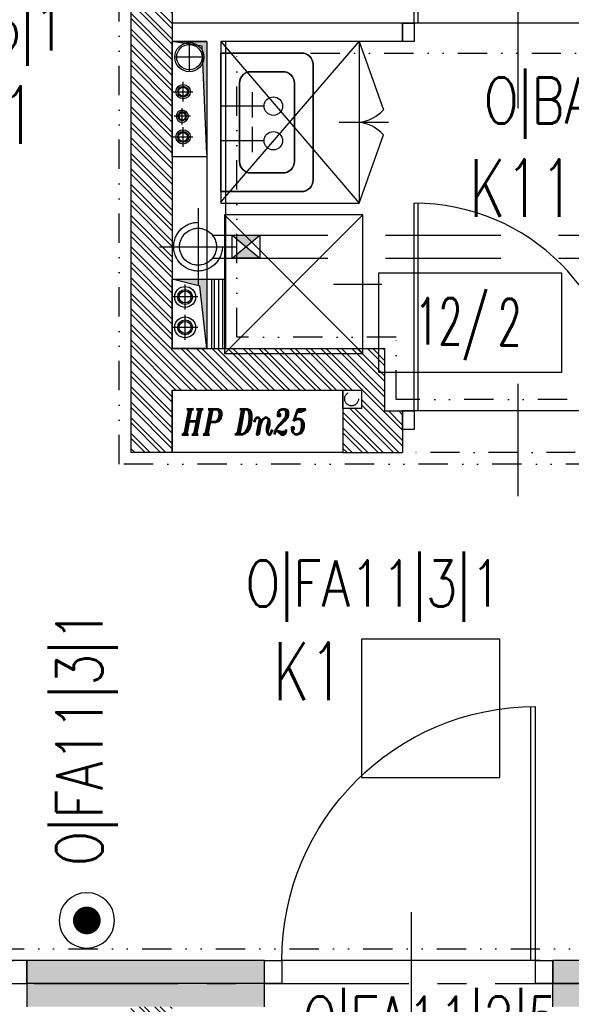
# Model space of a CAD drawing. Extents: x 41755 to 123924, y -112333 to 86187.
# Tile 227 of 256: x 101903 to 102142, y -7670 to -7243. Entities that reach past the tile are written whole.
import ezdxf
from ezdxf.enums import TextEntityAlignment as Align

# ---------------------------------------------------------------- set-up
doc = ezdxf.new("R2010")
doc.units = 0
doc.header["$LTSCALE"] = 50
for name, pattern in [('CENTER', [2, 1.25, -0.25, 0.25, -0.25]), ('DASHDOT', [1, 0.5, -0.25, 0, -0.25]), ('DASHED', [0.75, 0.5, -0.25]), ('DASHED2', [0.375, 0.25, -0.125]), ('DIVIDE', [31.75, 12.7, -6.35, 0, -6.35, 0, -6.35])]:
    doc.linetypes.add(name, pattern=pattern)
doc.layers.get('0').update_dxf_attribs({"color": 101, "linetype": 'CONTINUOUS'})
for name, color, linetype in [('-A_TECHNOLOGIA', 120, 'CONTINUOUS'), ('-A_WOD_KAN', 254, 'CONTINUOUS'), ('Drz---drzwi', 5, 'CONTINUOUS'), ('E-90', 6, 'CONTINUOUS'), ('E35', 6, 'CONTINUOUS'), ('Ins-co', 2, 'CONTINUOUS'), ('Ins-kan', 54, 'CONTINUOUS'), ('Ins-ppoz', 240, 'CONTINUOUS'), ('Ins-ppoz-opis', 240, 'CONTINUOUS'), ('Ins-went', 141, 'CONTINUOUS'), ('Ins-wod', 4, 'CONTINUOUS'), ('Opis-pom', 6, 'CONTINUOUS'), ('Opis_pom_ramka', 6, 'CONTINUOUS'), ('Os-osie glowne', 1, 'CENTER'), ('Sc-beton', 7, 'CONTINUOUS'), ('Sc-beton-hatch', 86, 'CONTINUOUS'), ('Sc-cegla pustak', 42, 'CONTINUOUS'), ('Sc-cegla pustak-hatch', 8, 'CONTINUOUS'), ('Sc-gk', 120, 'CONTINUOUS'), ('Sc-nadproza kon', 5, 'DASHED2'), ('Sc-silikat', 61, 'CONTINUOUS'), ('Suf-widok', 8, 'CONTINUOUS'), ('W-otwor-strop', 1, 'CONTINUOUS'), ('Wyp-meble', 155, 'CONTINUOUS'), ('Wyp-sanitar', 131, 'CONTINUOUS')]:
    doc.layers.add(name, color=color, linetype=linetype)
doc.styles.add('IT12', font='ITALICT.SHX', dxfattribs={"width": 0.8, "height": 0.12})
doc.styles.add('KA wymiar', font='romans.shx', dxfattribs={"width": 0.6})
doc.styles.add('ROMANS', font='romans', dxfattribs={"width": 0.85})
doc.linetypes.add('BATTING', pattern='A,0.0001,-0.1,[134,ltypeshp.shx,S=0.1,R=0,X=-0.1,Y=0],-0.2,[134,ltypeshp.shx,S=0.1,R=180,X=0.1,Y=0],-0.1', length=0.4001)
doc.linetypes.add('ZIGZAG', pattern='A,0.00254,-5.08,[131,ltypeshp.shx,S=5.08,R=0,X=-5.08,Y=0],-10.16,[131,ltypeshp.shx,S=5.08,R=180,X=5.08,Y=0],-5.08', length=20.32254)

# ---------------------------------------------------------------- blocks, each defined once
blk = doc.blocks.new('_dkjhgh')
at = {"ltscale": 7}
for p, q in [((-23, -67.5), (34, -67.5)), ((-10, -127.5), (-100, -127.5)), ((-10, -125.5), (-99.98, -125.5))]:
    blk.add_line(p, q, dxfattribs=at)
for points in [[(0, -7.5), (0, 0), (-10, 0), (-10, -7.5)], [(0, -135), (0, -127.5), (-10, -127.5), (-10, -135)]]:
    blk.add_lwpolyline(points, close=True, dxfattribs=at)
for points in [[(-40, -7.5), (-10, -7.5)], [(-10, -129.5), (-10, -5.5)]]:
    blk.add_lwpolyline(points, dxfattribs=at)
for centre, radius, start, end in [((-10, -7.5), 30, 180, 270), ((-10, -127.5), 90, 90, 180)]:
    blk.add_arc(centre, radius, start, end)
blk = doc.blocks.new('_0630_DRZWI_90')
at = {"ltscale": 7}
for p, q in [((5, 8), (5, 98)), ((6.8, 8), (6.8, 97.98))]:
    blk.add_line(p, q, dxfattribs=at)
at = {"ltscale": 25}
for p, q in [((50, 19.7), (50, -28.9)), ((5, 8), (0, 8)), ((0, 8), (5, 8)), ((0, 0), (0, 8)), ((95, 8), (5, 8)), ((5, 8), (5, 0)), ((95, 8), (95, 0)), ((100, 8), (95, 8)), ((100, 0), (100, 8)), ((5, 0), (0, 0)), ((5, 0), (0, 0)), ((95, 0), (100, 0)), ((95, 0), (100, 0))]:
    blk.add_line(p, q, dxfattribs=at)
at = {"ltscale": 7}
blk.add_arc((5, 8), 90, 0, 90, dxfattribs=at)
blk = doc.blocks.new('_gfksjkgjkhfjkhh')
at = {"ltscale": 7}
for p, q in [((7.5, 10), (7.5, 120)), ((9.5, 10), (9.5, 119.98)), ((61.5, 30.88), (61.5, -26.12))]:
    blk.add_line(p, q, dxfattribs=at)
for points in [[(0, 0), (7.5, 0), (7.5, 10), (0, 10)], [(117.5, 0), (125, 0), (125, 10), (117.5, 10)]]:
    blk.add_lwpolyline(points, close=True, dxfattribs=at)
blk.add_lwpolyline([(5.5, 10), (117.5, 10)], dxfattribs=at)
blk.add_arc((7.5, 10), 110, 0, 90)
blk = doc.blocks.new('_opis_pom_metka')
at = {"layer": 'Opis_pom_ramka'}
blk.add_lwpolyline([(-33.13, 0), (32.87, 0), (32.87, -36), (-33.13, -36)], close=True, dxfattribs=at)
at = {"style": 'KA wymiar', "width": 0.6}
blk.add_attdef('KO/', text='', height=16.8, dxfattribs=at).set_placement((3.45, -25.87), align=Align.RIGHT)
blk.add_attdef('NR', (3.8, -26.16), '', height=16.8, dxfattribs=at)
blk = doc.blocks.new('E-90Przycisk')
at = {"layer": 'E35', "const_width": 3}
blk.add_lwpolyline([(1.5, 0, -1), (-1.5, 0, -1)], format="xyb", close=True, dxfattribs=at)
at = {"layer": 'E35'}
blk.add_circle((0, 0), 6, dxfattribs=at)

msp = doc.modelspace()

# ---------------------------------------------------------------- hatches: boundary and pattern name
at = {"layer": 'Ins-went', "linetype": 'DASHED', "ltscale": 2}
h = msp.add_hatch(color=256, dxfattribs=at)
h.paths.add_polyline_path([(102006.867, -7336.507), (102000.867, -7336.507), (102000.867, -7341.507)])
h.paths.add_polyline_path([(102006.867, -7346.507), (102000.867, -7341.507), (102000.867, -7346.507)])
h.paths.add_polyline_path([(102000.867, -7346.507), (102000.867, -7341.507), (101994.867, -7346.507)])
h.paths.add_polyline_path([(102000.867, -7341.507), (102000.867, -7336.507), (101994.867, -7336.507)])
at = {"layer": 'Sc-beton-hatch'}
h = msp.add_hatch(dxfattribs=at)
h.set_pattern_fill('ANSI33', color=256, style=0)
h.set_pattern_definition([(45, (48983.4185, 565.478), (-4.49012806, 4.49012806), []), (45, (48987.9087, 565.478), (-4.49012806, 4.49012806), [3.175, -1.5875])])
h.paths.add_polyline_path([(102400.966, -5400.641), (102380.966, -5400.641), (102380.966, -5500.641), (102330.966, -5500.641), (102330.966, -5520.641), (102380.966, -5520.641), (102380.966, -5973.641), (102400.966, -5973.641)])
h.paths.add_polyline_path([(101710.966, -5330.585), (101710.966, -5560.641), (101730.966, -5560.641), (101730.966, -5520.641), (101770.966, -5520.641), (101770.966, -5500.641), (101730.966, -5500.641), (101730.966, -5327.797, 0.0068353), (101990.084, -5287.78), (101987.07, -5268.006, -0.0084051), (101668.963, -5316.121), (101671.621, -5335.944, 0.0010351)])
h.paths.add_polyline_path([(101738.466, -5895.641), (101703.466, -5895.641), (101703.466, -5930.641), (101738.466, -5930.641)])
h.paths.add_polyline_path([(101695.966, -6277.641), (101730.966, -6277.641), (101730.966, -6242.641), (101695.966, -6242.641)])
h.paths.add_polyline_path([(102400.966, -6108.641), (102380.966, -6108.641), (102380.966, -6330.641), (102400.966, -6330.641)])
h.paths.add_polyline_path([(100985.966, -5895.641), (100950.966, -5895.641), (100950.966, -5930.641), (100985.966, -5930.641)], flags=17)
h.paths.add_polyline_path([(100765.966, -5910.641), (100765.966, -5413.927, 0.0063955), (101010.966, -5401.354), (101009.686, -5381.395, -0.0079596), (100705.366, -5396.058), (100706.01, -5416.048, 0.0010422), (100745.966, -5414.677), (100745.966, -6082.641), (100765.966, -6082.641), (100765.966, -5930.641), (100798.966, -5930.641), (100798.966, -5930.637), (100798.966, -5910.641)])
h.paths.add_polyline_path([(100310.966, -6262.641), (100410.966, -6262.641), (100410.966, -6460.641), (100430.966, -6460.641), (100430.966, -6262.641), (100765.966, -6262.641), (100765.966, -6237.641), (100745.966, -6237.641), (100745.966, -6242.641), (100330.966, -6242.641), (100330.966, -5420.801, 0.0010428), (100370.966, -5420.993), (100371.02, -5400.99, -0.0015651), (100310.966, -5400.641)])
h.paths.add_polyline_path([(100970.966, -6242.641), (100950.966, -6242.641), (100950.966, -6900.641), (100927.966, -6900.641), (100927.966, -6920.641), (100950.966, -6920.641), (100950.966, -7503.141), (100970.966, -7503.141), (100970.966, -6920.641), (101261.966, -6920.641), (101261.966, -7235.641), (101281.966, -7235.641), (101334.966, -7235.641), (101334.966, -7215.641), (101281.966, -7215.641), (101281.966, -6900.641), (100970.966, -6900.641)])
h.paths.add_polyline_path([(100410.966, -6710.641), (100430.966, -6710.641), (100430.966, -6610.641), (100410.966, -6610.641)])
h.paths.add_polyline_path([(100410.966, -6960.641), (100430.966, -6960.641), (100430.966, -6920.641), (100470.966, -6920.641), (100470.966, -6900.641), (100430.966, -6900.641), (100430.966, -6860.641), (100410.966, -6860.641)])
h.paths.add_polyline_path([(100790.966, -6920.641), (100790.966, -6900.641), (100725.966, -6900.641), (100725.966, -6920.641)])
h.paths.add_polyline_path([(101334.966, -6920.641), (101334.966, -6900.641), (101281.966, -6900.641), (101281.966, -6920.641)], flags=17)
h.paths.add_polyline_path([(101556.966, -6920.641), (101556.966, -6900.641), (101468.966, -6900.641), (101468.966, -6920.641)])
h.paths.add_polyline_path([(101710.966, -6900.641), (101690.966, -6900.641), (101690.966, -6920.641), (101710.966, -6920.641)])
h.paths.add_polyline_path([(101730.966, -6900.641), (101710.966, -6900.641), (101710.966, -6920.641), (101710.966, -7215.641), (101690.966, -7215.641), (101690.966, -7235.641), (101730.966, -7235.641)])
h.paths.add_polyline_path([(101488.966, -7215.641), (101468.966, -7215.641), (101468.966, -7235.641), (101556.966, -7235.641), (101556.966, -7215.641), (101503.966, -7215.641), (101503.966, -6920.641), (101488.966, -6920.641)])
h.paths.add_polyline_path([(102400.966, -6750.641), (102380.966, -6750.641), (102380.966, -7100.641), (102400.966, -7100.641)])
h.paths.add_polyline_path([(102400.966, -7200.641), (102380.966, -7200.641), (102380.966, -7465.641), (102400.966, -7465.641)])
h.paths.add_polyline_path([(102380.966, -7650.641), (102332.966, -7650.641), (102332.966, -7670.641), (102380.966, -7670.641), (102380.966, -8275.641), (102400.966, -8275.641), (102400.966, -7615.641), (102380.966, -7615.641)])
h.paths.add_polyline_path([(102133.966, -7650.641), (102133.966, -7670.641), (102227.966, -7670.641), (102227.966, -7650.641)])
h.paths.add_polyline_path([(101905.966, -7650.641), (101905.966, -7670.641), (102008.966, -7670.641), (102008.966, -7650.641)])
h.paths.add_polyline_path([(101710.966, -7670.641), (101710.966, -8400.641), (101685.966, -8400.641), (101685.966, -8420.641), (101730.966, -8420.641), (101730.966, -7670.641), (101770.966, -7670.641), (101770.966, -7650.641), (101227.466, -7650.641), (101227.466, -7670.641)])
h.paths.add_polyline_path([(100950.966, -7650.641), (100430.966, -7650.641), (100430.966, -7590.641), (100410.966, -7590.641), (100410.966, -7670.641), (100745.966, -7670.641), (101092.466, -7670.641), (101092.466, -7650.641), (100970.966, -7650.641), (100970.966, -7603.141), (100950.966, -7603.141)])
h.paths.add_polyline_path([(100410.966, -7440.641), (100430.966, -7440.641), (100430.966, -7397.641), (100410.966, -7397.641)])
h.paths.add_polyline_path([(100430.966, -7110.641), (100410.966, -7110.641), (100410.966, -7307.641), (100430.966, -7307.641)])
h.paths.add_polyline_path([(100745.966, -8420.641), (100765.966, -8420.641), (100765.966, -8400.641), (100410.966, -8400.641), (100410.966, -8420.641)])
h.paths.add_polyline_path([(100765.966, -8420.641), (100785.966, -8420.641), (100785.966, -8400.641), (100765.966, -8400.641)])
h.paths.add_polyline_path([(100785.966, -8400.641), (100785.966, -8420.641), (101097.466, -8420.641), (101097.466, -8400.641)])
h.paths.add_polyline_path([(101322.966, -8420.641), (101322.966, -8400.641), (101227.466, -8400.641), (101227.466, -8420.641)], flags=17)
h.paths.add_polyline_path([(101432.966, -8400.641), (101432.966, -8420.641), (101575.966, -8420.641), (101575.966, -8400.641)])
h.paths.add_polyline_path([(101950.966, -8400.641), (101950.966, -8420.641), (102028.966, -8420.641), (102028.966, -8400.641)])
h.paths.add_polyline_path([(102138.966, -8400.641), (102138.966, -8420.641), (102380.966, -8420.641), (102380.966, -8445.641), (102400.966, -8445.641), (102400.966, -8375.641), (102380.966, -8375.641), (102380.966, -8400.641)])
h.paths.add_polyline_path([(102380.966, -8568.641), (102345.966, -8568.641), (102345.966, -8875.141), (102365.966, -8875.141), (102365.966, -8588.641), (102400.966, -8588.641), (102400.966, -8545.641), (102380.966, -8545.641)])
h.paths.add_polyline_path([(102365.966, -8995.141), (102345.966, -8995.141), (102345.966, -9050.641), (101950.966, -9050.641), (101950.966, -9075.641), (102345.966, -9075.641), (102345.966, -9105.641), (102365.966, -9105.641), (102365.966, -9075.641)])
h.paths.add_polyline_path([(102400.966, -9290.641), (102365.966, -9290.641), (102365.966, -9255.641), (102345.966, -9255.641), (102345.966, -9310.641), (102380.966, -9310.641), (102380.966, -9718.141), (102380.966, -9900.641), (101730.966, -9900.641), (101730.966, -9855.641), (101710.966, -9855.641), (101710.966, -9920.641), (102380.966, -9920.641), (102380.966, -10349.912), (102380.966, -10410.641), (102400.966, -10410.641), (102400.966, -10010.641), (102400.966, -9838.141)])
h.paths.add_polyline_path([(101730.966, -9529.641), (101710.966, -9529.641), (101710.966, -9725.641), (101730.966, -9725.641)], flags=17)
h.paths.add_polyline_path([(101710.966, -9419.641), (101730.966, -9419.641), (101730.966, -8640.641), (101710.966, -8640.641), (101710.966, -9050.641), (101414.966, -9050.641), (101414.966, -9075.641), (101710.966, -9075.641)])
h.paths.add_polyline_path([(101263.966, -9050.641), (101263.966, -9075.641), (101304.966, -9075.641), (101304.966, -9050.641)])
h.paths.add_polyline_path([(101041.966, -9075.641), (101041.966, -9050.641), (100925.966, -9050.641), (100925.966, -9075.641)])
h.paths.add_polyline_path([(100825.966, -9075.641), (100825.966, -9050.641), (100530.966, -9050.641), (100530.966, -9035.641), (100510.966, -9035.641), (100510.966, -9050.641), (100270.966, -9050.641), (100270.966, -9075.641), (100510.966, -9075.641), (100510.966, -9471.141), (100530.966, -9471.141), (100530.966, -9075.641)])
h.paths.add_polyline_path([(100530.966, -8906.641), (100510.966, -8906.641), (100510.966, -8938.641), (100530.966, -8938.641)])
h.paths.add_polyline_path([(100220.966, -9075.641), (100220.966, -9050.641), (100170.966, -9050.641), (100170.966, -9075.641)])
h.paths.add_polyline_path([(100120.966, -9075.641), (100120.966, -9050.641), (100070.966, -9050.641), (100070.966, -9075.641)])
h.paths.add_polyline_path([(100020.966, -9075.641), (100020.966, -9050.641), (99970.966, -9050.641), (99970.966, -9075.641)])
h.paths.add_polyline_path([(99920.966, -9075.641), (99920.966, -9050.641), (99880.966, -9050.641), (99880.966, -9957.641), (99980.966, -9957.641), (99980.966, -9972.641), (100000.966, -9972.641), (100000.966, -9937.641), (99900.966, -9937.641), (99900.966, -9075.641)])
h.paths.add_polyline_path([(101041.966, -9396.641), (101041.966, -9378.641), (100927.966, -9378.641), (100927.966, -9396.641)])
h.paths.add_polyline_path([(100510.966, -9725.641), (100530.966, -9725.641), (100530.966, -9571.141), (100510.966, -9571.141)])
h.paths.add_polyline_path([(100000.966, -10090.641), (100000.966, -10072.641), (99980.966, -10072.641), (99980.966, -10090.641), (99780.966, -10090.641), (99780.966, -10445.641), (100510.966, -10445.641), (100510.966, -10485.641), (100530.966, -10485.641), (100530.966, -10445.641), (100580.966, -10445.641), (100580.966, -10425.641), (100530.966, -10425.641), (100530.966, -10270.641), (100510.966, -10270.641), (100510.966, -10425.641), (99800.966, -10425.641), (99800.966, -10110.641), (100510.966, -10110.641), (100510.966, -10120.641), (100530.966, -10120.641), (100530.966, -9855.641), (100510.966, -9855.641), (100510.966, -10090.641)])
h.paths.add_polyline_path([(100970.966, -9920.641), (101087.466, -9920.641), (101087.466, -9900.641), (100750.966, -9900.641), (100750.966, -9920.641), (100950.966, -9920.641), (100950.966, -10425.641), (100730.966, -10425.641), (100730.966, -10445.641), (100790.966, -10445.641), (100790.966, -10485.641), (100810.966, -10485.641), (100810.966, -10445.641), (101070.966, -10445.641), (101070.966, -10425.641), (100970.966, -10425.641)])
h.paths.add_polyline_path([(101197.466, -9900.641), (101197.466, -9920.641), (101261.966, -9920.641), (101261.966, -10425.641), (101220.966, -10425.641), (101220.966, -10445.641), (101802.966, -10445.641), (101802.966, -10425.641), (101281.966, -10425.641), (101281.966, -9900.641)])
h.paths.add_polyline_path([(102365.966, -10445.641), (102365.966, -10425.641), (102320.966, -10425.641), (102320.966, -10445.641)])
h.paths.add_polyline_path([(102383.466, -10428.141), (102365.966, -10445.641), (102400.966, -10445.641)])
h.paths.add_polyline_path([(102365.966, -10410.641), (102365.966, -10445.641), (102383.466, -10428.141)])
h.paths.add_polyline_path([(102365.966, -10410.641), (102383.466, -10428.141), (102400.966, -10410.641)])
h.paths.add_polyline_path([(102400.966, -10410.641), (102383.466, -10428.141), (102400.966, -10445.641)])
at = {"layer": 'Sc-cegla pustak-hatch'}
h = msp.add_hatch(dxfattribs=at)
h.set_pattern_fill('ANSI32', color=256, scale=0.5, angle=90, style=0)
h.set_pattern_definition([(135, (48983.4185, 565.478), (-3.36759605, -3.36759605), []), (135, (48983.4185, 567.723), (-3.36759605, -3.36759605), [])])
h.paths.add_polyline_path([(101775.966, -6918.641), (101775.966, -6900.641), (101730.966, -6900.641), (101730.966, -6918.641)])
h.paths.add_polyline_path([(101950.966, -6918.641), (101950.966, -7430.641), (101968.966, -7430.641), (101968.966, -7403.641), (102042.966, -7403.641), (102050.966, -7403.641), (102050.966, -7411.641), (102042.966, -7411.641), (102042.966, -7430.641), (102068.766, -7430.641), (102068.766, -7412.641), (102060.966, -7412.641), (102060.966, -7385.641), (101968.966, -7385.641), (101968.966, -7036.641), (102033.966, -7036.641), (102033.966, -7018.641), (101968.966, -7018.641), (101968.966, -6900.641), (101905.966, -6900.641), (101905.966, -6918.641)])
h.paths.add_polyline_path([(102133.966, -7018.641), (102133.966, -7036.641), (102380.966, -7036.641), (102380.966, -7018.641)])
h.paths.add_polyline_path([(102380.966, -7430.641), (102380.966, -7412.641), (102168.766, -7412.641), (102168.766, -7430.641)])
h.paths.add_polyline_path([(101950.966, -7898.641), (101968.966, -7898.641), (101968.966, -7670.641), (101950.966, -7670.641)])
h.paths.add_polyline_path([(101078.966, -7412.641), (101078.966, -7144.641), (101060.966, -7144.641), (101060.966, -7430.641), (101261.966, -7430.641), (101261.966, -7473.141), (101279.966, -7473.141), (101279.966, -7402.641), (101261.966, -7402.641), (101261.966, -7412.641)])
h.paths.add_polyline_path([(101279.966, -7235.641), (101261.966, -7235.641), (101261.966, -7302.641), (101279.966, -7302.641)])
h.paths.add_polyline_path([(100885.966, -7412.641), (100885.966, -7430.641), (100950.966, -7430.641), (100950.966, -7412.641)])
h.paths.add_polyline_path([(100785.966, -7430.641), (100785.966, -7412.641), (100727.966, -7412.641), (100727.966, -7430.641)])
h.paths.add_polyline_path([(100637.966, -7430.641), (100637.966, -7412.641), (100430.966, -7412.641), (100430.966, -7430.641)])
h.paths.add_polyline_path([(100410.966, -7790.641), (100428.966, -7790.641), (100428.966, -7670.641), (100410.966, -7670.641)])
h.paths.add_polyline_path([(100410.966, -8005.641), (100428.966, -8005.641), (100428.966, -8000.641), (101023.966, -8000.641), (101023.966, -8064.641), (101041.966, -8064.641), (101041.966, -7926.641), (101023.966, -7926.641), (101023.966, -7982.641), (100765.966, -7982.641), (100765.966, -7900.641), (100747.966, -7900.641), (100747.966, -7982.641), (100428.966, -7982.641), (100428.966, -7940.641), (100410.966, -7940.641)])
h.paths.add_polyline_path([(100765.966, -7670.641), (100747.966, -7670.641), (100747.966, -7800.641), (100765.966, -7800.641)])
h.paths.add_polyline_path([(101041.966, -7670.641), (101023.966, -7670.641), (101023.966, -7826.641), (101041.966, -7826.641)])
h.paths.add_polyline_path([(101279.966, -7603.141), (101261.966, -7603.141), (101261.966, -7650.641), (101279.966, -7650.641)])
h.paths.add_polyline_path([(101279.966, -7670.641), (101261.966, -7670.641), (101261.966, -8400.641), (101279.966, -8400.641), (101279.966, -8004.641), (101575.966, -8004.641), (101575.966, -7986.641), (101279.966, -7986.641)])
h.paths.add_polyline_path([(101041.966, -8164.641), (101023.966, -8164.641), (101023.966, -8400.641), (101041.966, -8400.641)])
h.paths.add_polyline_path([(100428.966, -8155.641), (100410.966, -8155.641), (100410.966, -8220.641), (100428.966, -8220.641)])
h.paths.add_polyline_path([(100410.966, -8400.641), (100428.966, -8400.641), (100428.966, -8370.641), (100410.966, -8370.641)])
h.paths.add_polyline_path([(100428.966, -8435.641), (100428.966, -8420.641), (100410.966, -8420.641), (100410.966, -8435.641)])
h.paths.add_polyline_path([(100410.966, -8650.641), (100428.966, -8650.641), (100428.966, -8585.641), (100410.966, -8585.641)])
h.paths.add_polyline_path([(100410.966, -8924.641), (100510.966, -8924.641), (100510.966, -8906.641), (100428.966, -8906.641), (100428.966, -8800.641), (100410.966, -8800.641)])
h.paths.add_polyline_path([(100747.966, -8740.641), (100765.966, -8740.641), (100765.966, -8432.641), (100747.966, -8432.641)])
h.paths.add_polyline_path([(101023.966, -9050.641), (101041.966, -9050.641), (101041.966, -8895.641), (101023.966, -8895.641)])
h.paths.add_polyline_path([(101023.966, -8795.641), (101041.966, -8795.641), (101041.966, -8420.641), (101023.966, -8420.641)])
h.paths.add_polyline_path([(101710.966, -8004.641), (101710.966, -7986.641), (101685.966, -7986.641), (101685.966, -8004.641)])
h.paths.add_polyline_path([(101977.966, -8028.641), (101977.966, -8102.641), (101950.966, -8102.641), (101950.966, -8400.641), (101968.966, -8400.641), (101968.966, -8120.641), (102380.966, -8120.641), (102380.966, -8102.641), (101995.966, -8102.641), (101995.966, -8010.641), (101968.966, -8010.641), (101968.966, -7988.641), (101950.966, -7988.641), (101950.966, -8028.641)])
h.paths.add_polyline_path([(101968.966, -8658.641), (101968.966, -8420.641), (101950.966, -8420.641), (101950.966, -8640.641), (101905.966, -8640.641), (101905.966, -8658.641)])
h.paths.add_polyline_path([(101950.966, -8778.641), (101950.966, -8796.641), (102345.966, -8796.641), (102345.966, -8778.641)])
h.paths.add_polyline_path([(101657.966, -8640.641), (101657.966, -8658.641), (101695.966, -8658.641), (101710.966, -8658.641), (101710.966, -8640.641)])
h.paths.add_polyline_path([(101775.966, -8658.641), (101775.966, -8640.641), (101730.966, -8640.641), (101730.966, -8658.641)])
h.paths.add_polyline_path([(101547.966, -8658.641), (101547.966, -8640.641), (101465.966, -8640.641), (101465.966, -8595.641), (101447.966, -8595.641), (101447.966, -8640.641), (101432.966, -8640.641), (101432.966, -8658.641)])
h.paths.add_polyline_path([(101465.966, -8420.641), (101447.966, -8420.641), (101447.966, -8465.641), (101465.966, -8465.641)])
h.paths.add_polyline_path([(101263.966, -8640.641), (101263.966, -9050.641), (101281.966, -9050.641), (101281.966, -8658.641), (101322.966, -8658.641), (101322.966, -8640.641)])
h.paths.add_polyline_path([(100530.966, -9378.641), (100530.966, -9396.641), (100747.966, -9396.641), (100747.966, -9662.641), (100530.966, -9662.641), (100530.966, -9680.641), (101041.966, -9680.641), (101041.966, -9586.141), (101023.966, -9586.141), (101023.966, -9662.641), (100765.966, -9662.641), (100765.966, -9396.641), (100927.966, -9396.641), (100927.966, -9378.641)])
h.paths.add_polyline_path([(101041.966, -9396.641), (101023.966, -9396.641), (101023.966, -9486.141), (101041.966, -9486.141)], flags=17)
h.paths.add_polyline_path([(101041.966, -9075.641), (101023.966, -9075.641), (101023.966, -9378.641), (101041.966, -9378.641)])
h.paths.add_polyline_path([(101664.077, -9409.641), (101664.077, -9391.641), (101281.966, -9391.641), (101281.966, -9075.641), (101263.966, -9075.641), (101263.966, -9725.641), (101281.966, -9725.641), (101281.966, -9680.641), (101710.966, -9680.641), (101710.966, -9662.641), (101281.966, -9662.641), (101281.966, -9409.641)])
h.paths.add_polyline_path([(102345.966, -9310.641), (102345.966, -9292.641), (101950.966, -9292.641), (101950.966, -9310.641)])
h.paths.add_polyline_path([(101950.966, -9552.641), (101968.966, -9552.641), (101968.966, -9542.641), (102380.966, -9542.641), (102380.966, -9524.641), (101968.966, -9524.641), (101968.966, -9418.641), (101950.966, -9418.641)])
h.paths.add_polyline_path([(101968.966, -9672.641), (101968.966, -9662.641), (101950.966, -9662.641), (101950.966, -9790.641), (101968.966, -9790.641), (101968.966, -9690.641), (102118.966, -9690.641), (102118.966, -9900.641), (102136.966, -9900.641), (102136.966, -9672.641)])
h.paths.add_polyline_path([(101950.966, -9890.641), (101950.966, -9900.641), (101968.966, -9900.641), (101968.966, -9890.641)])
h.paths.add_polyline_path([(101263.966, -9900.641), (101281.966, -9900.641), (101281.966, -9855.641), (101263.966, -9855.641)])
h.paths.add_polyline_path([(100768.966, -10090.641), (100768.966, -10030.641), (100750.966, -10030.641), (100750.966, -10120.641), (100768.966, -10120.641), (100768.966, -10108.641), (100950.966, -10108.641), (100950.966, -10090.641)])
h.paths.add_polyline_path([(100768.966, -10220.641), (100750.966, -10220.641), (100750.966, -10425.641), (100768.966, -10425.641)])
h.paths.add_polyline_path([(100768.966, -9930.641), (100768.966, -9920.641), (100750.966, -9920.641), (100750.966, -9930.641)])
at = {"layer": 'W-otwor-strop'}
for points in [[(101968.966, -7252.641), (101983.966, -7252.641), (101983.966, -7301.615), (101981.966, -7254.641)], [(101968.966, -7355.641), (101983.966, -7355.641), (101983.966, -7385.641), (101980.966, -7358.641)]]:
    msp.add_hatch(color=256, dxfattribs=at).paths.add_polyline_path(points)

# ---------------------------------------------------------------- linework, layer by layer
at = {"layer": '-A_TECHNOLOGIA'}
msp.add_lwpolyline([(101989.995, -7317.641), (101989.995, -7257.641), (102024.995, -7257.641, -0.4142136), (102029.995, -7262.641), (102029.995, -7312.641, -0.4142136), (102024.995, -7317.641)], format="xyb", close=True, dxfattribs=at)
msp.add_lwpolyline([(101989.995, -7317.641), (101989.995, -7257.641), (102024.995, -7257.641, -0.4142136), (102029.995, -7262.641), (102029.995, -7312.641, -0.4142136), (102024.995, -7317.641)], format="xyb", close=True, dxfattribs=at)
at = {"layer": '-A_WOD_KAN', "color": 254, "linetype": 'Continuous'}
for p, q in [((102016.91, -7265.726), (102003.08, -7265.726)), ((101998.08, -7270.726), (101998.08, -7304.556))]:
    msp.add_line(p, q, dxfattribs=at)
for centre, start, end in [((102003.08, -7270.726), 90, 180), ((102016.91, -7270.726), 0, 90), ((102003.08, -7304.556), 180, 270)]:
    msp.add_arc(centre, 5, start, end, dxfattribs=at)
at = {"layer": 'E35', "linetype": 'Continuous', "ltscale": 0.3}
msp.add_lwpolyline([(102050.966, -7571.439), (102110.966, -7571.439), (102110.966, -7511.439), (102050.966, -7511.439)], close=True, dxfattribs=at)
at = {"layer": 'Ins-co'}
for p, q in [((101974.531, -7368.722, 0), (101974.531, -7357.822, 0)), ((101979.981, -7363.272, 0), (101969.081, -7363.273, 0)), ((101974.531, -7381.885, 0), (101974.531, -7370.985, 0)), ((101979.981, -7376.435, 0), (101969.081, -7376.436, 0)), ((101974.531, -7376.435, 0), (101974.531, -7376.435, 0))]:
    msp.add_line(p, q, dxfattribs=at)
for centre, radius in [((101974.531, -7363.272, 0), 4.53), ((101974.531, -7363.272, 0), 3.2), ((101974.531, -7363.272, 0), 2.6), ((101974.531, -7376.435, 0), 4.53), ((101974.531, -7376.435, 0), 3.2), ((101974.531, -7376.435, 0), 2.6)]:
    msp.add_circle(centre, radius, dxfattribs=at)
at = {"layer": 'Ins-kan', "linetype": 'Continuous', "ltscale": 0.3}
for p, q in [((101976.365, -7265.712), (101976.365, -7253.112)), ((101982.665, -7259.412), (101970.065, -7259.412))]:
    msp.add_line(p, q, dxfattribs=at)
for radius in [6.3, 5.5]:
    msp.add_circle((101976.365, -7259.412), radius, dxfattribs=at)
at = {"layer": 'Ins-ppoz'}
msp.add_lwpolyline([(101968.966, -7430.641), (101968.966, -7403.641), (102042.966, -7403.641), (102042.966, -7430.641)], close=True, dxfattribs=at)
at = {"layer": 'Ins-ppoz-opis', "linetype": 'ZIGZAG', "ltscale": 0.038}
for points in [[(102008.966, -7660.641), (101905.966, -7660.641)], [(102227.966, -7660.641), (102133.966, -7660.641)]]:
    msp.add_lwpolyline(points, dxfattribs=at)
at = {"layer": 'Ins-went', "linetype": 'DASHED', "ltscale": 2}
for p, q in [((101980.12, -7324.879), (101980.12, -7358.136)), ((101986.365, -7336.507), (102302.669, -7336.507)), ((101994.867, -7346.507), (101994.867, -7336.507)), ((101994.867, -7336.507), (102000.867, -7336.507)), ((101994.867, -7336.507), (102006.867, -7346.507)), ((101994.867, -7346.507), (102006.867, -7336.507)), ((102000.867, -7336.507), (102006.867, -7336.507)), ((102006.867, -7336.507), (102006.867, -7346.507)), ((101963.492, -7341.507), (101996.748, -7341.507)), ((101986.365, -7346.507), (102302.669, -7346.507)), ((102006.867, -7346.507), (101994.867, -7346.507))]:
    msp.add_line(p, q, dxfattribs=at)
for radius in [10.56, 8]:
    msp.add_circle((101980.12, -7341.507), radius, dxfattribs=at)
at = {"layer": 'Ins-wod'}
for p, q in [((101973.652, -7278.623), (101973.652, -7270.121)), ((101969.401, -7274.372), (101977.903, -7274.372)), ((101973.301, -7288.563), (101973.301, -7281.497)), ((101976.835, -7285.03), (101969.768, -7285.03)), ((101973.652, -7298.212), (101973.652, -7289.71)), ((101969.401, -7293.961), (101977.903, -7293.961))]:
    msp.add_line(p, q, dxfattribs=at)
for centre, radius in [((101973.652, -7274.372), 3.12), ((101973.652, -7274.372), 2.34), ((101973.652, -7274.372), 1.95), ((101973.652, -7293.961), 3.12), ((101973.652, -7293.961), 2.34), ((101973.652, -7293.961), 1.95)]:
    msp.add_circle(centre, radius, dxfattribs=at)
at = {"layer": 'Ins-wod', "extrusion": (4.28132e-36, 6.27911e-36, -1)}
for major_axis, start_param, end_param in [((1.865, 1.865), 2.3561965, 8.6393818), ((1.336, 1.336), 2.3561965, 8.6393818), ((-1.059, 1.059), 3.92699284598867, 10.21017815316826)]:
    msp.add_ellipse((101973.301, -7285.03), major_axis=major_axis, ratio=1, start_param=start_param, end_param=end_param, dxfattribs=at)
at = {"layer": 'Os-osie glowne'}
msp.add_lwpolyline([(99508.966, -7660.641), (111775.966, -7660.641)], dxfattribs=at)
at = {"layer": 'Sc-beton'}
for points in [[(102008.966, -7650.641), (101905.966, -7650.641)], [(101905.966, -7650.641), (101905.966, -7670.641)], [(102008.966, -7670.641), (102008.966, -7650.641)], [(102227.966, -7650.641), (102133.966, -7650.641)], [(102133.966, -7670.641), (102133.966, -7650.641)]]:
    msp.add_lwpolyline(points, dxfattribs=at)
at = {"layer": 'Sc-cegla pustak'}
for p, q in [((101968.966, -7385.641), (102060.966, -7385.641)), ((102060.966, -7385.641), (102060.966, -7412.641)), ((101968.966, -7403.641), (102042.966, -7403.641)), ((102042.966, -7403.641), (102050.966, -7403.641)), ((102050.966, -7403.641), (102050.966, -7411.641)), ((102042.966, -7411.641), (102042.966, -7430.641)), ((102050.966, -7411.641), (102042.966, -7411.641))]:
    msp.add_line(p, q, dxfattribs=at)
for points in [[(101950.966, -6918.641), (101950.966, -7430.641)], [(101968.966, -7036.641), (101968.966, -7385.641)], [(101968.966, -7403.641), (101968.966, -7430.641)], [(102060.966, -7412.641), (102068.766, -7412.641)], [(102068.766, -7412.641), (102068.766, -7430.641)], [(101968.966, -7430.641), (101950.966, -7430.641)], [(102042.966, -7430.641), (102068.766, -7430.641)]]:
    msp.add_lwpolyline(points, dxfattribs=at)
at = {"layer": 'Sc-gk'}
for points in [[(101985.966, -7355.641), (101985.966, -7385.641)], [(101987.166, -7355.641), (101987.166, -7385.641)], [(101990.766, -7355.641), (101990.766, -7385.641)], [(101991.966, -7355.641), (101991.966, -7385.641)], [(102042.966, -7411.641), (102042.966, -7403.641)]]:
    msp.add_lwpolyline(points, dxfattribs=at)
at = {"layer": 'Sc-gk', "linetype": 'BATTING', "ltscale": 0.09}
msp.add_lwpolyline([(101988.966, -7355.641), (101988.966, -7385.641)], dxfattribs=at)
at = {"layer": 'Sc-nadproza kon', "linetype": 'DASHDOT', "ltscale": 0.5}
msp.add_lwpolyline([(102168.766, -7430.641), (102068.766, -7430.641)], dxfattribs=at)
at = {"layer": 'Sc-silikat'}
for p, q in [((101983.966, -7252.641), (101983.966, -7355.641)), ((101991.966, -7252.641), (101991.966, -7355.641))]:
    msp.add_line(p, q, dxfattribs=at)
for points in [[(102068.766, -7244.641), (101968.966, -7244.641)], [(102068.766, -7244.641), (102068.766, -7252.641)], [(101983.966, -7252.641), (101968.966, -7252.641)], [(102068.766, -7252.641), (101991.966, -7252.641)], [(101983.966, -7355.641), (101991.966, -7355.641)]]:
    msp.add_lwpolyline(points, dxfattribs=at)
at = {"layer": 'Suf-widok', "linetype": 'DIVIDE', "ltscale": 0.02}
for points in [[(102375.966, -7435.641), (101945.966, -7435.641), (101945.966, -6923.641), (101735.966, -6923.641), (101735.966, -7240.641), (101284.966, -7240.641), (101284.966, -7645.641), (102375.966, -7645.641)], [(101996.966, -7380.641), (101996.966, -7257.641), (102267.966, -7257.641), (102267.966, -7407.641), (102065.966, -7407.641), (102065.966, -7380.641)]]:
    msp.add_lwpolyline(points, close=True, dxfattribs=at)
at = {"layer": 'W-otwor-strop', "linetype": 'Continuous', "ltscale": 0.5}
msp.add_lwpolyline([(101968.966, -7252.641), (101983.966, -7252.641), (101983.966, -7301.615), (101981.966, -7254.641), (101968.966, -7252.641)], dxfattribs=at)
for points in [[(101968.966, -7252.641), (101983.966, -7252.641), (101983.966, -7302.641), (101968.966, -7302.641)], [(101968.966, -7355.641), (101983.966, -7355.641), (101983.966, -7385.641), (101980.966, -7358.641)]]:
    msp.add_lwpolyline(points, close=True, dxfattribs=at)
at = {"layer": 'W-otwor-strop'}
msp.add_lwpolyline([(101968.966, -7355.641), (101983.966, -7355.641), (101983.966, -7385.641), (101968.966, -7385.641)], close=True, dxfattribs=at)
at = {"layer": 'W-otwor-strop', "linetype": 'DASHDOT', "ltscale": 0.5}
msp.add_circle((102046.681, -7407.428), 3, dxfattribs=at)
at = {"layer": 'Wyp-meble', "ltscale": 0.3}
for p, q in [((101989.995, -7322.296), (102049.995, -7252.641)), ((101989.995, -7252.641), (102049.995, -7322.641)), ((102049.995, -7252.641), (102049.995, -7322.641)), ((102049.995, -7252.641), (102060.463, -7282.245)), ((102041.252, -7287.641), (102062.744, -7287.641)), ((102049.995, -7322.641), (102060.463, -7293.038)), ((101991.556, -7387.741), (102051.556, -7327.741)), ((101991.556, -7327.741), (102051.556, -7387.741)), ((102038.804, -7357.741), (102059.87, -7357.741))]:
    msp.add_line(p, q, dxfattribs=at)
msp.add_lwpolyline([(102049.995, -7252.641), (101989.995, -7252.641), (101989.995, -7322.641), (102049.995, -7322.641)], dxfattribs=at)
msp.add_lwpolyline([(101991.556, -7387.741), (102051.556, -7387.741), (102051.556, -7327.741), (101991.556, -7327.741)], close=True, dxfattribs=at)
for centre, start, end in [((102048.109, -7271.133), 276.51803, 318.02985), ((102048.109, -7304.15), 41.97015, 83.48197)]:
    msp.add_arc(centre, 16.616, start, end, dxfattribs=at)
at = {"layer": 'Wyp-sanitar'}
for p, q in [((102021.91, -7304.556), (102021.91, -7270.726)), ((102003.762, -7284.654), (102003.762, -7274.654)), ((102003.762, -7284.654), (102003.762, -7274.654)), ((102003.762, -7284.654), (102003.762, -7274.654)), ((102003.762, -7285.629), (102003.762, -7275.629)), ((102008.762, -7280.629), (101990.117, -7280.629)), ((102003.762, -7299.654), (102003.762, -7289.654)), ((102003.762, -7299.654), (102003.762, -7289.654)), ((102003.762, -7299.654), (102003.762, -7289.654)), ((102003.762, -7300.629), (102003.762, -7290.629)), ((102008.762, -7295.629), (101990.117, -7295.629)), ((102008.762, -7295.629), (101990.117, -7295.629)), ((102008.762, -7295.629), (101990.117, -7295.629)), ((102008.762, -7295.629), (101990.117, -7295.629)), ((102003.08, -7309.556), (102016.91, -7309.556))]:
    msp.add_line(p, q, dxfattribs=at)
for points in [[(101989.995, -7257.641), (101989.995, -7317.641), (102024.995, -7317.641, 0.4142136), (102029.995, -7312.641), (102029.995, -7262.641, 0.4142136), (102024.995, -7257.641)], [(101998.08, -7304.556), (101998.08, -7270.726, -0.4142136), (102003.08, -7265.726), (102016.91, -7265.726, -0.4142136), (102021.91, -7270.726), (102021.91, -7304.556, -0.4142136), (102016.91, -7309.556), (102003.08, -7309.556, -0.4142136)], [(101998.08, -7304.556), (101998.08, -7270.726, -0.4142136), (102003.08, -7265.726), (102016.91, -7265.726, -0.4142136), (102021.91, -7270.726), (102021.91, -7304.556, -0.4142136), (102016.91, -7309.556), (102003.08, -7309.556, -0.4142136)], [(101998.08, -7270.726), (101998.08, -7304.556, 0.4142136), (102003.08, -7309.556), (102016.91, -7309.556, 0.4142136), (102021.91, -7304.556), (102021.91, -7270.726, 0.4142136), (102016.91, -7265.726), (102003.08, -7265.726, 0.4142136)]]:
    msp.add_lwpolyline(points, format="xyb", close=True, dxfattribs=at)
for centre in [(102012.762, -7280.629), (102012.762, -7295.629)]:
    msp.add_circle(centre, 4, dxfattribs=at)
msp.add_arc((102016.91, -7304.556), 5, 270, 0, dxfattribs=at)

# ---------------------------------------------------------------- block references
at = {"layer": 'Drz---drzwi'}
for p in [(102068.766, -7252.641), (102068.766, -7420.641)]:
    msp.add_blockref('_0630_DRZWI_90', p, dxfattribs=at)
at = {"layer": 'Drz---drzwi', "xscale": -1}
msp.add_blockref('_gfksjkgjkhfjkhh', (102133.966, -7660.641), dxfattribs=at)
at = {"layer": 'Drz---drzwi', "rotation": 270}
msp.add_blockref('_dkjhgh', (101905.966, -7660.641), dxfattribs=at)
at = {"layer": 'E35', "xscale": -2.000000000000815, "yscale": 2, "zscale": 2, "rotation": 319.4234415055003}
msp.add_blockref('E-90Przycisk', (101931.92, -7633.28), dxfattribs=at)
at = {"layer": 'Opis-pom'}
ref = msp.add_blockref('_opis_pom_metka', (102098.214, -7352.852), dxfattribs=dict(at, xscale=1.2, yscale=1.2, zscale=1.2))
ref.add_attrib('KO/', '12/', dxfattribs={"layer": '0', "height": 20.16, "style": 'KA wymiar', "width": 0.6}).set_placement((102106.144, -7383.893), align=Align.RIGHT)
ref.add_attrib('NR', '2', (102110.002, -7384.249), dxfattribs={"layer": '0', "height": 20.16, "style": 'KA wymiar', "width": 0.6})

# ---------------------------------------------------------------- texts
at = {"layer": 'E-90', "style": 'ROMANS', "width": 0.8}
for s, rotation, p in [('O|FA11|3|1', 360, (101867.092, -7248.001)), ('O|BAR|3|4', 0, (102154.106, -7279.607)), ('O|FA11|3|1', 0, (102056.276, -7488.799)), ('O|FA11|3|1', 90, (101930.073, -7554.195)), ('O|FA11|2|5', 0, (102080.956, -7677.706))]:
    msp.add_text(s, height=20, rotation=rotation, dxfattribs=at).set_placement(p, align=Align.MIDDLE)
at = {"layer": 'E35', "style": 'ROMANS', "width": 0.7}
msp.add_text('K1', height=25, dxfattribs=at).set_placement((101894.609, -7284.528), align=Align.MIDDLE)
for s, p in [('K11', (102120.525, -7316.134)), ('K1', (102028.041, -7525.326))]:
    msp.add_text(s, height=25, rotation=360, dxfattribs=at).set_placement(p, align=Align.MIDDLE)
at = {"layer": 'Ins-ppoz', "style": 'IT12', "width": 0.75}
msp.add_text(' HP Dn25', height=11, dxfattribs=at).set_placement((101967.485, -7422.802, -29.5))

doc.saveas('drawing.dxf')
